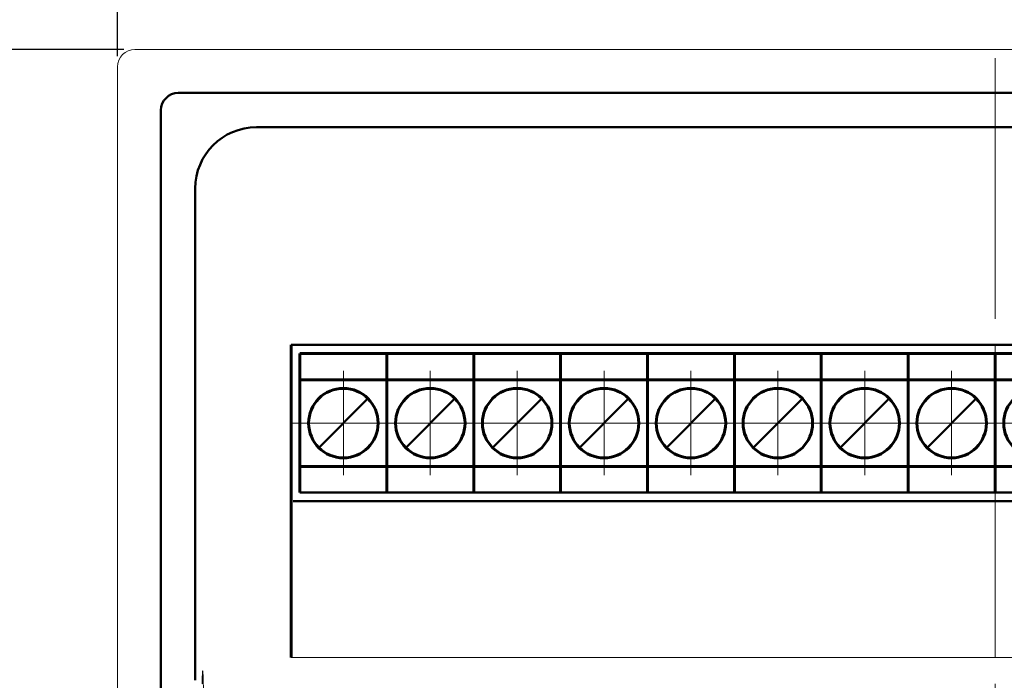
# Model space of a CAD drawing. Header units: millimetres. Extents: x 0 to 420, y 0 to 297.
# Tile 15 of 22: x 300 to 357, y 193 to 231. Entities that reach past the tile are written whole.
import ezdxf
from ezdxf.lldxf.tags import DXFTag

# ---------------------------------------------------------------- set-up
doc = ezdxf.new("R2010")
doc.units = ezdxf.units.MM
doc.linetypes.add('K5LT_AXLED', pattern=[19.5, 15, -1.5, 1.5, -1.5])
doc.linetypes.add('K5LT_BASIC', pattern=[0])
doc.layers.get('0').update_dxf_attribs({"color": 255})
for name, color, linetype in [('0 VIEW1', 7, 'Continuous'), ('0 VIEW4', 7, 'Continuous'), ('work', 251, 'Continuous')]:
    doc.layers.add(name, color=color, linetype=linetype)
doc.layers.add('main', color=5, linetype='Continuous', lineweight=50)
doc.styles.get("Standard").update_dxf_attribs({"font": 'win_eskd.shx', "width": 0.8, "oblique": 15})
tags = doc.linetypes.add('New Line6', pattern=[0.5, 0.2, -0.3]).pattern_tags.tags
tags[6:7] = [DXFTag(74, 4), DXFTag(75, 0), DXFTag(340, '0'), DXFTag(46, 1.0), DXFTag(50, 0.0), DXFTag(44, 0.0), DXFTag(45, 0.0)]
tags[4:5] = [DXFTag(74, 4), DXFTag(75, 0), DXFTag(340, '0'), DXFTag(46, 1.0), DXFTag(50, 0.0), DXFTag(44, 0.0), DXFTag(45, 0.0)]
doc.dimstyles.new('ISO-25', dxfattribs={"dimtxt": 3.5, "dimasz": 3.5, "dimexe": 1.25, "dimexo": 0.625, "dimtad": 1, "dimtxsty": 'Standard', "dimcen": 2.5, "dimadec": 0, "dimazin": 0, "dimtfac": 1, "dimtmove": 0, "dimatfit": 3, "dimfxl": 1, "dimarcsym": 0})

# ---------------------------------------------------------------- blocks, each defined once
blk = doc.blocks.new('*D8')
at = {"layer": 'Defpoints', "color": 0, "transparency": 16777216}
for p in [(407.057, 237.099), (306.057, 228.424), (407.057, 228.424)]:
    blk.add_point(p, dxfattribs=at)
at = {"layer": 'work', "color": 0, "lineweight": -2, "transparency": 16777216}
for p, q in [((306.057, 229.049), (306.057, 238.349)), ((407.057, 229.049), (407.057, 238.349)), ((309.557, 237.099), (403.557, 237.099))]:
    blk.add_line(p, q, dxfattribs=at)
at = {"layer": 'work', "color": 0, "transparency": 16777216}
for points in [[(309.557, 237.683), (309.557, 236.516), (306.057, 237.099)], [(403.557, 237.683), (403.557, 236.516), (407.057, 237.099)]]:
    blk.add_solid(points, dxfattribs=at)
at = {"layer": 'work', "color": 0, "transparency": 16777216, "insert": (356.557, 239.474), "char_height": 3.5, "attachment_point": 5}
blk.add_mtext('101', dxfattribs=at)
blk = doc.blocks.new('*D9')
at = {"layer": 'Defpoints', "color": 0, "transparency": 16777216}
for p in [(307.057, 229.424), (298.232, 128.424), (307.057, 128.424)]:
    blk.add_point(p, dxfattribs=at)
at = {"layer": 'work', "color": 0, "lineweight": -2, "transparency": 16777216}
for p, q in [((306.432, 229.424), (296.982, 229.424)), ((298.232, 225.924), (298.232, 131.924)), ((306.432, 128.424), (296.982, 128.424))]:
    blk.add_line(p, q, dxfattribs=at)
at = {"layer": 'work', "color": 0, "transparency": 16777216}
for points in [[(297.649, 225.924), (298.815, 225.924), (298.232, 229.424)], [(297.649, 131.924), (298.815, 131.924), (298.232, 128.424)]]:
    blk.add_solid(points, dxfattribs=at)
at = {"layer": 'work', "color": 0, "transparency": 16777216, "insert": (295.857, 178.924), "char_height": 3.5, "attachment_point": 5, "rotation": 90}
blk.add_mtext('101', dxfattribs=at)

msp = doc.modelspace()

# ---------------------------------------------------------------- linework, layer by layer
at = {"color": 7, "linetype": 'New Line6', "lineweight": 15, "ltscale": 5}
for p, q in [((406.057, 229.424), (307.057, 229.424)), ((306.057, 228.424), (306.057, 185.208))]:
    msp.add_line(p, q, dxfattribs=at)
at = {"color": 7, "linetype": 'Continuous', "lineweight": 15}
msp.add_arc((307.057, 228.424), 1, 90, 180, dxfattribs=at)
at = {"color": 7, "linetype": 'New Line6', "lineweight": 15, "ltscale": 5, "extrusion": (0, 0, -1)}
msp.add_ellipse((310.959, 190.424), major_axis=(0, 3.25), ratio=0.017455, start_param=5.590007, end_param=10.117919, dxfattribs=at)
at = {"layer": '0 VIEW1', "color": 5, "linetype": 'K5LT_BASIC', "lineweight": 60}
for p, q in [((316.057, 194.441), (316.057, 212.424)), ((316.557, 211.924), (316.557, 210.424)), ((316.557, 211.924), (321.557, 211.924)), ((321.557, 211.924), (326.557, 211.924)), ((321.557, 211.924), (321.557, 210.424)), ((321.557, 211.924), (321.557, 210.424)), ((326.557, 211.924), (331.557, 211.924)), ((326.557, 211.924), (326.557, 210.424)), ((326.557, 211.924), (326.557, 210.424)), ((331.557, 211.924), (336.557, 211.924)), ((331.557, 211.924), (331.557, 210.424)), ((331.557, 211.924), (331.557, 210.424)), ((336.557, 211.924), (341.557, 211.924)), ((336.557, 211.924), (336.557, 210.424)), ((336.557, 211.924), (336.557, 210.424)), ((341.557, 211.924), (346.557, 211.924)), ((341.557, 211.924), (341.557, 210.424)), ((341.557, 211.924), (341.557, 210.424)), ((346.557, 211.924), (351.557, 211.924)), ((346.557, 211.924), (346.557, 210.424)), ((346.557, 211.924), (346.557, 210.424)), ((351.557, 211.924), (351.557, 210.424)), ((351.557, 211.924), (351.557, 210.424)), ((351.557, 211.924), (356.557, 211.924)), ((356.557, 211.924), (361.557, 211.924)), ((356.557, 211.924), (356.557, 210.424)), ((356.557, 211.924), (356.557, 210.424)), ((316.557, 210.424), (316.557, 205.424)), ((316.557, 206.424), (316.557, 210.424)), ((316.557, 210.424), (321.557, 210.424)), ((321.557, 210.424), (321.557, 205.424)), ((321.557, 210.424), (321.557, 205.424)), ((321.557, 210.424), (326.557, 210.424)), ((326.557, 210.424), (326.557, 205.424)), ((326.557, 210.424), (326.557, 205.424)), ((326.557, 210.424), (331.557, 210.424)), ((331.557, 210.424), (331.557, 205.424)), ((331.557, 210.424), (331.557, 205.424)), ((331.557, 210.424), (336.557, 210.424)), ((336.557, 210.424), (341.557, 210.424)), ((336.557, 210.424), (336.557, 205.424)), ((336.557, 210.424), (336.557, 205.424)), ((341.557, 210.424), (341.557, 205.424)), ((341.557, 210.424), (341.557, 205.424)), ((341.557, 210.424), (346.557, 210.424)), ((346.557, 210.424), (346.557, 205.424)), ((346.557, 210.424), (346.557, 205.424)), ((346.557, 210.424), (351.557, 210.424)), ((351.557, 210.424), (351.557, 205.424)), ((351.557, 210.424), (351.557, 205.424)), ((351.557, 210.424), (356.557, 210.424)), ((356.557, 210.424), (356.557, 205.424)), ((356.557, 210.424), (356.557, 205.424)), ((356.557, 210.424), (361.557, 210.424)), ((316.557, 205.424), (316.557, 203.924)), ((316.557, 205.424), (321.557, 205.424)), ((321.557, 205.424), (326.557, 205.424)), ((321.557, 205.424), (321.557, 203.924)), ((321.557, 205.424), (321.557, 203.924)), ((326.557, 205.424), (331.557, 205.424)), ((326.557, 205.424), (326.557, 203.924)), ((326.557, 205.424), (326.557, 203.924)), ((331.557, 205.424), (336.557, 205.424)), ((331.557, 205.424), (331.557, 203.924)), ((331.557, 205.424), (331.557, 203.924)), ((336.557, 205.424), (341.557, 205.424)), ((336.557, 205.424), (336.557, 203.924)), ((336.557, 205.424), (336.557, 203.924)), ((341.557, 205.424), (346.557, 205.424)), ((341.557, 205.424), (341.557, 203.924)), ((341.557, 205.424), (341.557, 203.924)), ((346.557, 205.424), (351.557, 205.424)), ((346.557, 205.424), (346.557, 203.924)), ((346.557, 205.424), (346.557, 203.924)), ((351.557, 205.424), (351.557, 203.924)), ((351.557, 205.424), (351.557, 203.924)), ((351.557, 205.424), (356.557, 205.424)), ((356.557, 205.424), (361.557, 205.424)), ((356.557, 205.424), (356.557, 203.924)), ((356.557, 205.424), (356.557, 203.924))]:
    msp.add_line(p, q, dxfattribs=at)
for centre in [(319.057, 207.924), (324.057, 207.924), (329.057, 207.924), (334.057, 207.924), (339.057, 207.924), (344.057, 207.924), (349.057, 207.924), (354.057, 207.924), (359.057, 207.924)]:
    msp.add_circle(centre, 2, dxfattribs=at)
at = {"layer": '0 VIEW4', "color": 4, "linetype": 'K5LT_AXLED', "lineweight": 18}
for p, q in [((356.557, 228.924), (356.557, 128.924)), ((319.057, 207.924), (319.057, 210.924)), ((324.057, 207.924), (324.057, 210.924)), ((329.057, 207.924), (329.057, 210.924)), ((334.057, 207.924), (334.057, 210.924)), ((339.057, 207.924), (339.057, 210.924)), ((344.057, 207.924), (344.057, 210.924)), ((349.057, 207.924), (349.057, 210.924)), ((354.057, 207.924), (354.057, 210.924)), ((319.057, 207.924), (316.057, 207.924)), ((319.057, 207.924), (322.057, 207.924)), ((319.057, 207.924), (319.057, 204.924)), ((324.057, 207.924), (321.057, 207.924)), ((324.057, 207.924), (324.057, 204.924)), ((324.057, 207.924), (327.057, 207.924)), ((329.057, 207.924), (326.057, 207.924)), ((329.057, 207.924), (329.057, 204.924)), ((329.057, 207.924), (332.057, 207.924)), ((334.057, 207.924), (331.057, 207.924)), ((334.057, 207.924), (334.057, 204.924)), ((334.057, 207.924), (337.057, 207.924)), ((339.057, 207.924), (336.057, 207.924)), ((339.057, 207.924), (342.057, 207.924)), ((339.057, 207.924), (339.057, 204.924)), ((344.057, 207.924), (341.057, 207.924)), ((344.057, 207.924), (347.057, 207.924)), ((344.057, 207.924), (344.057, 204.924)), ((349.057, 207.924), (346.057, 207.924)), ((349.057, 207.924), (352.057, 207.924)), ((349.057, 207.924), (349.057, 204.924)), ((354.057, 207.924), (351.057, 207.924)), ((354.057, 207.924), (357.057, 207.924)), ((354.057, 207.924), (354.057, 204.924)), ((359.057, 207.924), (356.057, 207.924))]:
    msp.add_line(p, q, dxfattribs=at)
at = {"layer": 'main'}
for p, q in [((309.557, 226.924), (403.557, 226.924)), ((308.557, 225.924), (308.557, 185.424)), ((399.057, 224.95), (314.057, 224.95)), ((310.531, 193.124), (310.531, 221.424)), ((316.057, 212.424), (397.057, 212.424)), ((317.643, 206.51), (320.472, 209.338)), ((322.643, 206.51), (325.472, 209.338)), ((327.643, 206.51), (330.472, 209.338)), ((332.643, 206.51), (335.472, 209.338)), ((337.643, 206.51), (340.472, 209.338)), ((342.643, 206.51), (345.472, 209.338)), ((347.643, 206.51), (350.472, 209.338)), ((352.643, 206.51), (355.472, 209.338)), ((316.235, 203.424), (316.162, 203.424)), ((396.879, 203.424), (316.235, 203.424)), ((316.557, 203.924), (396.557, 203.924))]:
    msp.add_line(p, q, dxfattribs=at)
at = {"layer": 'main', "linetype": 'Continuous', "lineweight": 0}
msp.add_line((316.057, 194.441), (397.057, 194.441), dxfattribs=at)
at = {"layer": 'main'}
for centre, radius in [((309.557, 225.924), 1), ((314.057, 221.424), 3.526)]:
    msp.add_arc(centre, radius, 90, 180, dxfattribs=at)

# ---------------------------------------------------------------- dimensions: what is measured, and where the dimension line sits
at = {"layer": 'work', "color": 2}
dim = msp.add_linear_dim(base=(407.057, 237.099), p1=(306.057, 228.424), p2=(407.057, 228.424), dimstyle='ISO-25', dxfattribs=at)
dim.commit()
dim.dimension.update_dxf_attribs({"geometry": '*D8', "text_midpoint": (356.557, 239.474)})
dim = msp.add_linear_dim(base=(298.232, 128.424), p1=(307.057, 229.424), p2=(307.057, 128.424), angle=90, dimstyle='ISO-25', dxfattribs=at)
dim.commit()
dim.dimension.update_dxf_attribs({"geometry": '*D9', "text_midpoint": (295.857, 178.924)})

doc.saveas('drawing.dxf')
